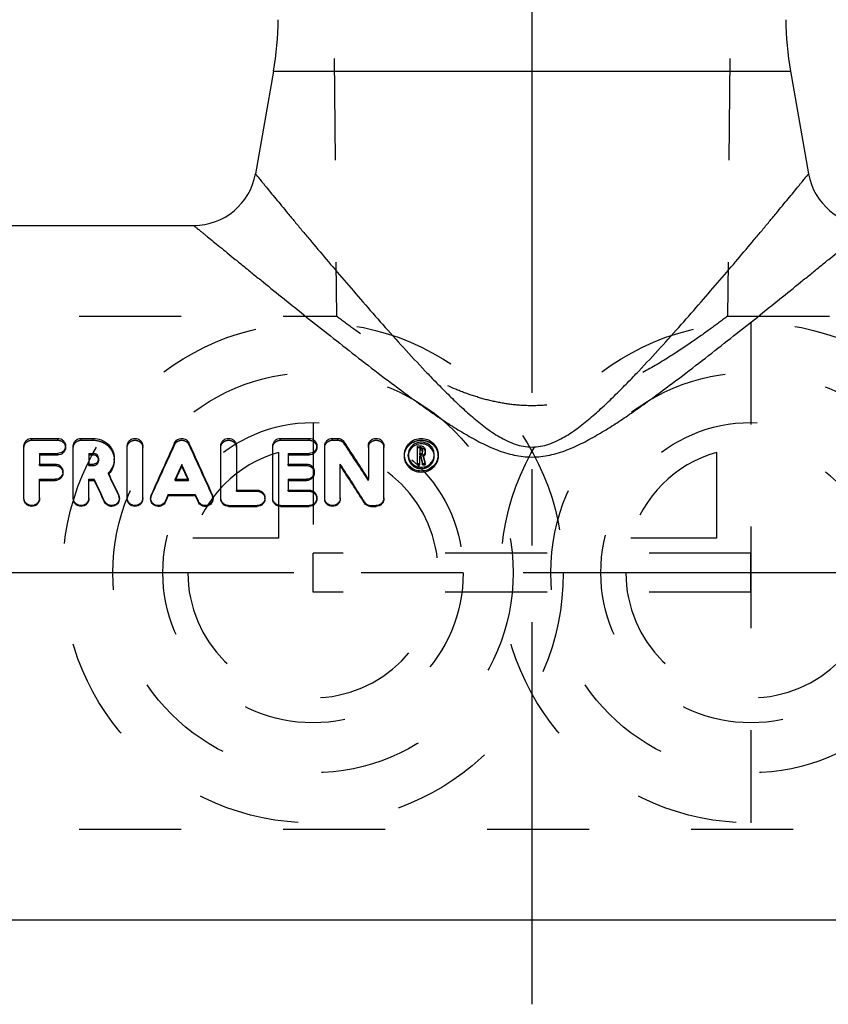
# Model space of a CAD drawing. Header units: millimetres. Extents: x 437 to 563, y 420 to 580.
# Tile 2 of 4: x 467 to 519, y 420 to 483. Entities that reach past the tile are written whole.
import ezdxf

# ---------------------------------------------------------------- set-up
doc = ezdxf.new("R2010")
doc.units = ezdxf.units.MM
doc.header["$LTSCALE"] = 65.185185
doc.linetypes.add('CENTER', pattern=[0.6, 0.375, -0.075, 0.075, -0.075])
doc.linetypes.add('HIDDEN', pattern=[0.2, 0.1, -0.1])
for name, color, linetype in [('ACHSEN_S', 7, 'CONTINUOUS'), ('KOERPER', 7, 'CONTINUOUS'), ('KONST.EL_MIT_GEO', 7, 'CONTINUOUS'), ('KURVEN', 7, 'CONTINUOUS')]:
    doc.layers.add(name, color=color, linetype=linetype)

msp = doc.modelspace()

# ---------------------------------------------------------------- linework, layer by layer
at = {"layer": 'ACHSEN_S', "color": 2, "linetype": 'CENTER'}
for p, q in [((500, 419.698), (500, 580.299)), ((563, 447.299), (437, 447.299))]:
    msp.add_line(p, q, dxfattribs=at)
at = {"layer": 'KOERPER', "color": 8, "linetype": 'HIDDEN'}
for p, q in [((487, 519.299), (487.5, 463.699)), ((513, 519.299), (512.5, 463.699)), ((444.985, 463.699), (487.5, 463.699)), ((512.5, 463.699), (555.015, 463.699)), ((444.985, 430.899), (555.015, 430.899))]:
    msp.add_line(p, q, dxfattribs=at)
at = {"layer": 'KOERPER', "color": 7, "linetype": 'Continuous'}
for p, q in [((483.473, 479.362), (482.317, 472.804)), ((516.527, 479.362), (517.683, 472.804)), ((459, 469.499), (478.378, 469.499)), ((459, 425.099), (541, 425.099))]:
    msp.add_line(p, q, dxfattribs=at)
at = {"layer": 'KOERPER', "color": 8, "linetype": 'HIDDEN'}
msp.add_open_spline([(512.5, 463.699), (512.161, 463.443), (511.434, 462.902), (510.2, 462.023), (508.707, 461.031), (506.917, 459.968), (505.225, 459.142), (503.732, 458.585), (502.531, 458.247), (501.28, 458.027), (500, 457.95), (498.72, 458.027), (497.469, 458.247), (496.268, 458.585), (494.775, 459.142), (493.083, 459.968), (491.293, 461.031), (489.8, 462.023), (488.566, 462.902), (487.839, 463.443), (487.5, 463.699)], degree=3, knots=[0, 0, 0, 0, 0.045545, 0.097222, 0.162499, 0.237795, 0.320483, 0.363994, 0.408625, 0.454086, 0.5, 0.545914, 0.591375, 0.636006, 0.679517, 0.762205, 0.837501, 0.902778, 0.954455, 1, 1, 1, 1], dxfattribs=at)
at = {"layer": 'KONST.EL_MIT_GEO', "color": 7, "linetype": 'Continuous'}
for p, q in [((483.473, 479.362), (482.317, 472.804)), ((483.473, 479.362), (516.527, 479.362)), ((516.527, 479.362), (517.683, 472.804)), ((468.02, 455.884), (469.68, 455.884)), ((471.174, 455.884), (471.948, 455.884)), ((483.923, 455.884), (485.749, 455.884)), ((487.244, 455.884), (487.576, 455.884)), ((467.522, 452.023), (467.522, 455.407)), ((470.178, 455.299), (470.178, 455.407)), ((470.676, 452.023), (470.676, 455.407)), ((474.12, 452.023), (474.12, 455.407)), ((475.116, 452.023), (475.116, 455.407)), ((480.104, 452.023), (480.104, 455.407)), ((481.1, 455.407), (481.1, 452.579)), ((483.425, 452.023), (483.425, 455.407)), ((486.248, 455.299), (486.248, 455.407)), ((486.746, 452.023), (486.746, 455.407)), ((489.537, 455.407), (489.537, 453.275)), ((490.533, 452.023), (490.533, 455.407)), ((492.67, 455.406), (492.877, 455.406)), ((492.67, 454.191), (492.67, 455.406)), ((492.836, 455.247), (492.877, 455.247)), ((492.836, 455.247), (492.836, 454.914)), ((492.877, 455.141), (492.877, 455.247)), ((468.518, 454.928), (469.68, 454.928)), ((468.518, 454.928), (468.518, 454.245)), ((468.518, 454.826), (469.68, 454.826)), ((469.68, 454.826), (469.68, 454.928)), ((471.672, 454.928), (471.948, 454.928)), ((471.672, 454.928), (471.672, 454.245)), ((471.672, 454.826), (471.948, 454.826)), ((471.948, 454.826), (471.948, 454.928)), ((484.421, 454.928), (485.749, 454.928)), ((484.421, 454.928), (484.421, 454.245)), ((484.421, 454.826), (485.749, 454.826)), ((485.749, 454.826), (485.749, 454.928)), ((491.84, 454.746), (491.84, 454.847)), ((492.836, 455.141), (492.877, 455.141)), ((492.836, 454.914), (492.877, 454.914)), ((492.836, 454.754), (492.887, 454.754)), ((492.836, 454.191), (492.836, 454.754)), ((492.836, 454.655), (492.887, 454.655)), ((492.887, 454.655), (492.887, 454.754)), ((492.887, 454.754), (492.995, 454.284)), ((492.887, 454.655), (492.995, 454.191)), ((493.002, 455.127), (493.002, 455.035)), ((493.046, 454.806), (493.165, 454.284)), ((493.168, 455.127), (493.168, 455.035)), ((493.168, 454.931), (493.168, 455.022)), ((494, 454.746), (494, 454.847)), ((468.518, 454.245), (469.514, 454.245)), ((471.672, 454.245), (471.948, 454.245)), ((473.297, 454.49), (473.297, 454.587)), ((477.61, 454.12), (477.61, 454.213)), ((484.421, 454.245), (485.583, 454.245)), ((487.742, 452.023), (487.742, 454.243)), ((492.67, 454.284), (492.836, 454.284)), ((492.67, 454.191), (492.836, 454.191)), ((492.995, 454.284), (493.165, 454.284)), ((492.995, 454.191), (492.995, 454.284)), ((492.995, 454.191), (493.165, 454.191)), ((493.165, 454.191), (493.165, 454.284)), ((470.012, 453.674), (470.012, 453.76)), ((486.081, 453.674), (486.081, 453.76)), ((468.518, 453.273), (469.514, 453.273)), ((468.518, 452.023), (468.518, 453.273)), ((468.518, 453.193), (469.514, 453.193)), ((469.514, 453.193), (469.514, 453.273)), ((471.672, 453.273), (472.013, 453.273)), ((471.672, 452.023), (471.672, 453.273)), ((471.672, 453.193), (472.013, 453.193)), ((472.013, 453.193), (472.013, 453.273)), ((477.186, 453.273), (478.034, 453.273)), ((484.421, 453.273), (485.583, 453.273)), ((484.421, 453.273), (484.421, 452.579)), ((484.421, 453.193), (485.583, 453.193)), ((485.583, 453.193), (485.583, 453.273)), ((473.622, 452.023), (473.622, 452.087)), ((475.614, 452.087), (475.614, 452.023)), ((476.748, 452.292), (476.568, 451.888)), ((476.748, 452.225), (476.568, 451.826)), ((476.748, 452.292), (478.472, 452.292)), ((476.748, 452.225), (476.748, 452.292)), ((476.748, 452.225), (478.472, 452.225)), ((478.472, 452.225), (478.472, 452.292)), ((478.472, 452.292), (478.652, 451.888)), ((478.472, 452.225), (478.652, 451.826)), ((479.606, 452.023), (479.606, 452.087)), ((481.1, 452.579), (482.429, 452.579)), ((482.927, 452.023), (482.927, 452.087)), ((484.421, 452.579), (485.749, 452.579)), ((486.248, 452.023), (486.248, 452.087)), ((472.672, 451.817), (472.672, 451.878)), ((476.568, 451.826), (476.568, 451.888)), ((478.652, 451.826), (478.652, 451.888)), ((480.602, 451.592), (482.429, 451.592)), ((480.602, 451.535), (480.602, 451.592)), ((480.602, 451.535), (482.429, 451.535)), ((482.429, 451.535), (482.429, 451.592)), ((483.923, 451.592), (485.749, 451.592)), ((483.923, 451.535), (483.923, 451.592)), ((483.923, 451.535), (485.749, 451.535)), ((485.749, 451.535), (485.749, 451.592)), ((489.28, 451.764), (489.28, 451.825)), ((489.703, 451.592), (490.035, 451.592)), ((489.703, 451.535), (489.703, 451.592)), ((489.703, 451.535), (490.035, 451.535)), ((490.035, 451.535), (490.035, 451.592))]:
    msp.add_line(p, q, dxfattribs=at)
at = {"layer": 'KONST.EL_MIT_GEO', "color": 8, "linetype": 'HIDDEN'}
for p, q in [((468.02, 455.77), (468.02, 455.884)), ((469.68, 455.77), (469.68, 455.884)), ((471.174, 455.77), (471.174, 455.884)), ((471.948, 455.77), (471.948, 455.884)), ((483.923, 455.77), (483.923, 455.884)), ((485.749, 455.77), (485.749, 455.884)), ((487.244, 455.77), (487.244, 455.884)), ((487.576, 455.77), (487.576, 455.884)), ((468.02, 455.77), (469.68, 455.77)), ((471.174, 455.77), (471.948, 455.77)), ((477.154, 455.489), (477.154, 455.6)), ((478.066, 455.489), (478.066, 455.6)), ((483.923, 455.77), (485.749, 455.77)), ((487.244, 455.77), (487.576, 455.77)), ((487.998, 455.549), (487.998, 455.66)), ((492.67, 455.298), (492.877, 455.298)), ((492.877, 455.298), (492.877, 455.406)), ((492.09, 454.746), (492.09, 454.847)), ((492.836, 454.813), (492.836, 454.914)), ((492.836, 454.813), (492.877, 454.813)), ((492.877, 454.813), (492.877, 454.914)), ((493.002, 454.931), (493.002, 455.035)), ((493.046, 454.706), (493.046, 454.806)), ((493.046, 454.706), (493.165, 454.191)), ((493.168, 455.022), (493.168, 455.035)), ((493.75, 454.746), (493.75, 454.847)), ((468.518, 454.152), (468.518, 454.245)), ((468.518, 454.152), (469.514, 454.152)), ((469.514, 454.152), (469.514, 454.245)), ((471.672, 454.152), (471.672, 454.245)), ((471.672, 454.152), (471.948, 454.152)), ((471.948, 454.152), (471.948, 454.245)), ((472.301, 454.49), (472.301, 454.587)), ((484.421, 454.152), (484.421, 454.245)), ((484.421, 454.152), (485.583, 454.152)), ((485.583, 454.152), (485.583, 454.245)), ((472.92, 453.592), (472.92, 453.677)), ((477.186, 453.193), (477.186, 453.273)), ((477.216, 453.259), (477.186, 453.193)), ((477.186, 453.193), (478.034, 453.193)), ((477.223, 453.273), (477.216, 453.259)), ((477.998, 453.273), (478.004, 453.259)), ((478.004, 453.259), (478.034, 453.193)), ((478.034, 453.193), (478.034, 453.273)), ((489.537, 453.195), (489.537, 453.275)), ((473.575, 452.228), (473.575, 452.295)), ((475.657, 452.219), (475.657, 452.285)), ((479.564, 452.219), (479.564, 452.285)), ((481.1, 452.508), (481.1, 452.579)), ((481.1, 452.508), (482.429, 452.508)), ((482.429, 452.508), (482.429, 452.579)), ((484.421, 452.508), (484.421, 452.579)), ((484.421, 452.508), (485.749, 452.508)), ((485.749, 452.508), (485.749, 452.579)), ((514, 448.549), (486, 448.549)), ((486, 446.049), (486, 448.549)), ((514, 446.049), (514, 448.549)), ((514, 446.049), (486, 446.049))]:
    msp.add_line(p, q, dxfattribs=at)
at = {"layer": 'KONST.EL_MIT_GEO', "color": 7, "linetype": 'Continuous'}
for centre, radius, start, end in [((463.777, 482.835), 20, 350, 359.5), ((536.223, 482.835), 20, 180.5, 190), ((478.378, 473.499), 4, 270, 350), ((521.622, 473.499), 4, 190, 270), ((757.918, 326.741), 308.922, 155.34677, 156.02137), ((197.303, 326.741), 308.922, 23.97863, 24.65323), ((260.25, 307.115), 271.91, 32.51566, 33.11386), ((492.84, 454.746), 0.75, 172.91367, 176.18928), ((492.846, 454.745), 0.757, 170.56987, 172.91363), ((492.887, 455.022), 0.115, 10.74003, 17.71384), ((492.993, 454.745), 0.757, 7.08544, 9.42944), ((493, 454.746), 0.75, 3.8108, 7.08556), ((471.978, 454.489), 0.323, 8.6101, 14.41494), ((763.982, 324.512), 314.374, 155.63378, 155.82169), ((757.331, 325.72), 307.784, 155.34342, 155.51693), ((191.238, 324.512), 314.374, 24.17831, 24.36622), ((197.889, 325.72), 307.784, 24.48307, 24.65658), ((247.246, 299.524), 285.966, 32.18029, 32.7545), ((251.788, 300.302), 281.68, 32.528, 33.10541), ((189.951, 318.538), 313.581, 25.24849, 25.52793), ((185.303, 316.855), 317.509, 25.1668, 25.44521), ((191.514, 317.927), 311.411, 25.46408, 25.74486), ((473.134, 452.087), 0.488, 359.99125, 25.26197), ((476.102, 452.087), 0.488, 156.00295, 180.00282), ((479.118, 452.087), 0.488, 359.99665, 23.99895), ((489.702, 452.091), 0.499, 212.25929, 270.03887)]:
    msp.add_arc(centre, radius, start, end, dxfattribs=at)
at = {"layer": 'KONST.EL_MIT_GEO', "color": 8, "linetype": 'HIDDEN'}
for centre, radius, start, end in [((751.733, 327.765), 302.832, 155.05392, 155.73448), ((203.487, 327.765), 302.832, 24.26552, 24.94608), ((264.518, 307.817), 267.895, 32.86527, 33.46673), ((492.843, 454.746), 0.754, 176.19727, 180.00487), ((492.891, 455.023), 0.111, 3.04258, 10.71202), ((492.888, 455.023), 0.114, 359.99289, 3.03123), ((492.883, 454.946), 0.289, 304.06194, 308.89979), ((492.996, 454.746), 0.754, 359.99531, 3.80297), ((471.978, 454.489), 0.323, 0.02305, 8.6101), ((471.979, 454.532), 1.33, 314.98947, 316.67383), ((196.073, 319.59), 307.572, 25.54647, 25.82827), ((473.146, 452.023), 0.476, 359.99631, 25.58701), ((476.09, 452.023), 0.476, 155.6927, 179.9984), ((479.13, 452.023), 0.476, 0.00106, 24.30923)]:
    msp.add_arc(centre, radius, start, end, dxfattribs=at)
at = {"layer": 'KONST.EL_MIT_GEO', "color": 7, "linetype": 'Continuous'}
for points, knots in [([(482.317, 472.804), (482.317, 472.804), (482.318, 472.803), (482.319, 472.802), (482.321, 472.799), (482.326, 472.793), (482.334, 472.783), (482.346, 472.768), (482.362, 472.748), (482.382, 472.725), (482.405, 472.696), (482.442, 472.65), (482.498, 472.583), (482.574, 472.489), (482.663, 472.379), (482.766, 472.254), (482.88, 472.114), (483.056, 471.899), (483.304, 471.597), (483.633, 471.197), (484.001, 470.751), (484.404, 470.263), (484.839, 469.738), (485.304, 469.18), (485.974, 468.379), (486.868, 467.318), (488, 465.988), (489.203, 464.594), (490.469, 463.15), (491.794, 461.673), (492.941, 460.434), (493.893, 459.442), (494.631, 458.699), (495.392, 457.966), (496.184, 457.252), (496.878, 456.687), (497.464, 456.268), (497.923, 455.976), (498.405, 455.718), (498.913, 455.508), (499.447, 455.367), (500, 455.317), (500.553, 455.367), (501.087, 455.508), (501.595, 455.718), (502.077, 455.976), (502.536, 456.268), (503.122, 456.687), (503.816, 457.252), (504.608, 457.966), (505.369, 458.699), (506.107, 459.442), (507.059, 460.434), (508.206, 461.673), (509.531, 463.15), (510.797, 464.594), (512, 465.988), (513.132, 467.318), (514.026, 468.379), (514.696, 469.18), (515.161, 469.738), (515.596, 470.263), (515.999, 470.751), (516.367, 471.197), (516.696, 471.597), (516.944, 471.899), (517.12, 472.114), (517.234, 472.254), (517.337, 472.379), (517.426, 472.489), (517.502, 472.583), (517.558, 472.65), (517.595, 472.696), (517.618, 472.725), (517.638, 472.748), (517.654, 472.768), (517.666, 472.783), (517.674, 472.793), (517.679, 472.799), (517.681, 472.802), (517.682, 472.803), (517.683, 472.804), (517.683, 472.804)], [0, 0, 0, 0, 0.000014, 0.000056, 0.000126, 0.000223, 0.000502, 0.000892, 0.001393, 0.002004, 0.002724, 0.003553, 0.005531, 0.007931, 0.010741, 0.01395, 0.017545, 0.021512, 0.030505, 0.040812, 0.052314, 0.064899, 0.078459, 0.092896, 0.10812, 0.140617, 0.175404, 0.212052, 0.250222, 0.289645, 0.330112, 0.350684, 0.371459, 0.392423, 0.413568, 0.434891, 0.445623, 0.456403, 0.467234, 0.478116, 0.489044, 0.5, 0.510956, 0.521884, 0.532766, 0.543597, 0.554377, 0.565109, 0.586432, 0.607577, 0.628541, 0.649316, 0.669888, 0.710355, 0.749778, 0.787948, 0.824596, 0.859383, 0.89188, 0.907104, 0.921541, 0.935101, 0.947686, 0.959188, 0.969495, 0.978488, 0.982455, 0.98605, 0.989259, 0.992069, 0.994469, 0.996447, 0.997276, 0.997996, 0.998607, 0.999108, 0.999498, 0.999777, 0.999874, 0.999944, 0.999986, 1, 1, 1, 1]), ([(478.378, 469.499), (478.378, 469.499), (478.378, 469.498), (478.38, 469.497), (478.383, 469.494), (478.387, 469.491), (478.392, 469.487), (478.401, 469.48), (478.415, 469.468), (478.436, 469.451), (478.461, 469.431), (478.49, 469.407), (478.538, 469.368), (478.608, 469.31), (478.706, 469.23), (478.82, 469.137), (478.951, 469.03), (479.097, 468.91), (479.323, 468.726), (479.64, 468.467), (480.06, 468.124), (480.53, 467.741), (481.045, 467.322), (481.601, 466.87), (482.194, 466.388), (483.048, 465.696), (484.184, 464.779), (485.619, 463.627), (487.137, 462.418), (488.726, 461.169), (490.378, 459.892), (491.798, 458.826), (492.969, 457.979), (493.87, 457.348), (494.793, 456.733), (495.743, 456.144), (496.729, 455.599), (497.761, 455.127), (498.672, 454.841), (499.426, 454.717), (500, 454.685), (500.574, 454.717), (501.328, 454.841), (502.239, 455.127), (503.271, 455.599), (504.257, 456.144), (505.207, 456.733), (506.13, 457.348), (507.031, 457.979), (508.202, 458.826), (509.622, 459.892), (511.274, 461.169), (512.863, 462.418), (514.381, 463.627), (515.816, 464.779), (516.952, 465.696), (517.806, 466.388), (518.399, 466.87), (518.955, 467.322), (519.47, 467.741), (519.94, 468.124), (520.36, 468.467), (520.677, 468.726), (520.903, 468.91), (521.049, 469.03), (521.18, 469.137), (521.294, 469.23), (521.392, 469.31), (521.462, 469.368), (521.51, 469.407), (521.539, 469.431), (521.564, 469.451), (521.585, 469.468), (521.6, 469.481), (521.611, 469.489), (521.617, 469.494), (521.62, 469.497), (521.622, 469.498), (521.622, 469.499), (521.622, 469.499)], [0, 0, 0, 0, 0.000014, 0.000055, 0.000125, 0.000222, 0.000346, 0.000499, 0.000886, 0.001383, 0.001989, 0.002704, 0.003527, 0.005493, 0.007877, 0.010671, 0.013863, 0.017441, 0.021391, 0.030354, 0.040639, 0.05213, 0.064716, 0.078289, 0.09275, 0.10801, 0.140605, 0.175512, 0.212286, 0.250572, 0.29009, 0.330617, 0.351204, 0.371982, 0.392936, 0.414055, 0.435331, 0.456759, 0.478321, 0.489153, 0.5, 0.510847, 0.521679, 0.543241, 0.564669, 0.585945, 0.607064, 0.628018, 0.648796, 0.669383, 0.70991, 0.749428, 0.787714, 0.824488, 0.859395, 0.89199, 0.90725, 0.921711, 0.935284, 0.94787, 0.959361, 0.969646, 0.978609, 0.982559, 0.986137, 0.989329, 0.992123, 0.994507, 0.996473, 0.997296, 0.998011, 0.998617, 0.999114, 0.999501, 0.999778, 0.999875, 0.999945, 0.999986, 1, 1, 1, 1]), ([(467.522, 455.407), (467.522, 455.47), (467.548, 455.597), (467.661, 455.756), (467.826, 455.86), (467.956, 455.884), (468.02, 455.884)], [0, 0, 0, 0, 0.24737, 0.496386, 0.747506, 1, 1, 1, 1]), ([(469.68, 455.884), (469.744, 455.884), (469.873, 455.861), (470.038, 455.757), (470.151, 455.598), (470.178, 455.47), (470.178, 455.407)], [0, 0, 0, 0, 0.25152, 0.501974, 0.750856, 1, 1, 1, 1]), ([(470.676, 455.407), (470.676, 455.47), (470.703, 455.597), (470.816, 455.756), (470.981, 455.86), (471.11, 455.884), (471.174, 455.884)], [0, 0, 0, 0, 0.24737, 0.496386, 0.747506, 1, 1, 1, 1]), ([(471.948, 455.884), (472.122, 455.884), (472.471, 455.82), (472.847, 455.582), (473.074, 455.319), (473.201, 455.092), (473.28, 454.845), (473.297, 454.672), (473.297, 454.587)], [0, 0, 0, 0, 0.251225, 0.501553, 0.626712, 0.751393, 0.875785, 1, 1, 1, 1]), ([(474.12, 455.407), (474.12, 455.47), (474.147, 455.598), (474.26, 455.757), (474.426, 455.861), (474.618, 455.896), (474.81, 455.861), (474.976, 455.757), (475.089, 455.598), (475.116, 455.47), (475.116, 455.407)], [0, 0, 0, 0, 0.124639, 0.248974, 0.374185, 0.499989, 0.625801, 0.751014, 0.875384, 1, 1, 1, 1]), ([(477.154, 455.6), (477.174, 455.642), (477.226, 455.722), (477.336, 455.814), (477.467, 455.871), (477.61, 455.891), (477.753, 455.871), (477.885, 455.814), (477.994, 455.722), (478.047, 455.642), (478.066, 455.6)], [0, 0, 0, 0, 0.123959, 0.248356, 0.374352, 0.500123, 0.625926, 0.7518, 0.876133, 1, 1, 1, 1]), ([(480.104, 455.407), (480.104, 455.47), (480.131, 455.598), (480.244, 455.757), (480.41, 455.861), (480.602, 455.896), (480.795, 455.861), (480.96, 455.757), (481.073, 455.598), (481.1, 455.47), (481.1, 455.407)], [0, 0, 0, 0, 0.124639, 0.248974, 0.374185, 0.499989, 0.625801, 0.751014, 0.875384, 1, 1, 1, 1]), ([(483.425, 455.407), (483.425, 455.47), (483.452, 455.597), (483.564, 455.756), (483.73, 455.86), (483.859, 455.884), (483.923, 455.884)], [0, 0, 0, 0, 0.24737, 0.496386, 0.747506, 1, 1, 1, 1]), ([(485.749, 455.884), (485.813, 455.884), (485.942, 455.861), (486.107, 455.757), (486.221, 455.598), (486.248, 455.47), (486.248, 455.407)], [0, 0, 0, 0, 0.25152, 0.501974, 0.750856, 1, 1, 1, 1]), ([(486.746, 455.407), (486.746, 455.47), (486.772, 455.597), (486.885, 455.756), (487.051, 455.86), (487.18, 455.884), (487.244, 455.884)], [0, 0, 0, 0, 0.24737, 0.496386, 0.747506, 1, 1, 1, 1]), ([(487.576, 455.884), (487.617, 455.884), (487.701, 455.874), (487.818, 455.83), (487.921, 455.758), (487.976, 455.695), (487.998, 455.66)], [0, 0, 0, 0, 0.251001, 0.501902, 0.751644, 1, 1, 1, 1]), ([(489.537, 455.407), (489.537, 455.47), (489.564, 455.598), (489.677, 455.757), (489.842, 455.861), (490.035, 455.896), (490.227, 455.861), (490.393, 455.757), (490.506, 455.598), (490.533, 455.47), (490.533, 455.407)], [0, 0, 0, 0, 0.124639, 0.248974, 0.374185, 0.499989, 0.625801, 0.751014, 0.875384, 1, 1, 1, 1]), ([(491.84, 454.847), (491.84, 454.915), (491.854, 455.053), (491.917, 455.251), (492.019, 455.433), (492.201, 455.643), (492.502, 455.833), (492.92, 455.91), (493.338, 455.833), (493.639, 455.643), (493.821, 455.433), (493.923, 455.251), (493.986, 455.053), (494, 454.915), (494, 454.847)], [0, 0, 0, 0, 0.062072, 0.124268, 0.186642, 0.249231, 0.374385, 0.499996, 0.625609, 0.750763, 0.813352, 0.875726, 0.937923, 1, 1, 1, 1]), ([(470.178, 455.407), (470.178, 455.344), (470.151, 455.216), (470.038, 455.057), (469.873, 454.952), (469.744, 454.928), (469.68, 454.928)], [0, 0, 0, 0, 0.248799, 0.497278, 0.74789, 1, 1, 1, 1]), ([(470.178, 455.299), (470.178, 455.237), (470.151, 455.11), (470.038, 454.953), (469.873, 454.85), (469.744, 454.826), (469.68, 454.826)], [0, 0, 0, 0, 0.247222, 0.49509, 0.746366, 1, 1, 1, 1]), ([(486.248, 455.407), (486.248, 455.344), (486.221, 455.216), (486.108, 455.057), (485.943, 454.952), (485.813, 454.928), (485.749, 454.928)], [0, 0, 0, 0, 0.248799, 0.497278, 0.74789, 1, 1, 1, 1]), ([(486.248, 455.299), (486.248, 455.237), (486.22, 455.11), (486.107, 454.953), (485.942, 454.85), (485.813, 454.826), (485.749, 454.826)], [0, 0, 0, 0, 0.247222, 0.49509, 0.746366, 1, 1, 1, 1]), ([(493.75, 454.847), (493.75, 454.952), (493.706, 455.165), (493.518, 455.43), (493.242, 455.605), (492.92, 455.665), (492.598, 455.605), (492.321, 455.43), (492.134, 455.165), (492.09, 454.952), (492.09, 454.847)], [0, 0, 0, 0, 0.123859, 0.248423, 0.373911, 0.499991, 0.626077, 0.751576, 0.876147, 1, 1, 1, 1]), ([(493.74, 454.869), (493.724, 454.962), (493.658, 455.143), (493.466, 455.361), (493.21, 455.502), (492.92, 455.55), (492.63, 455.502), (492.373, 455.361), (492.182, 455.143), (492.115, 454.962), (492.1, 454.869)], [0, 0, 0, 0, 0.123018, 0.247533, 0.373441, 0.500003, 0.626579, 0.7525, 0.877, 1, 1, 1, 1]), ([(492.877, 455.406), (492.915, 455.406), (492.991, 455.392), (493.087, 455.331), (493.152, 455.238), (493.168, 455.164), (493.168, 455.127)], [0, 0, 0, 0, 0.253573, 0.504575, 0.752458, 1, 1, 1, 1]), ([(493.002, 455.127), (493.002, 455.143), (492.995, 455.174), (492.967, 455.214), (492.926, 455.241), (492.894, 455.247), (492.877, 455.247)], [0, 0, 0, 0, 0.247582, 0.494979, 0.746063, 1, 1, 1, 1]), ([(472.301, 454.587), (472.301, 454.631), (472.282, 454.722), (472.203, 454.835), (472.086, 454.91), (471.994, 454.928), (471.948, 454.928)], [0, 0, 0, 0, 0.247654, 0.495911, 0.746882, 1, 1, 1, 1]), ([(472.291, 454.57), (472.281, 454.606), (472.249, 454.677), (472.169, 454.76), (472.065, 454.814), (471.987, 454.826), (471.948, 454.826)], [0, 0, 0, 0, 0.24602, 0.495074, 0.745966, 1, 1, 1, 1]), ([(494, 454.847), (494, 454.778), (493.986, 454.64), (493.923, 454.442), (493.822, 454.26), (493.642, 454.047), (493.341, 453.852), (492.92, 453.771), (492.498, 453.852), (492.198, 454.047), (492.017, 454.26), (491.916, 454.442), (491.854, 454.64), (491.84, 454.778), (491.84, 454.847)], [0, 0, 0, 0, 0.061784, 0.12374, 0.185938, 0.248443, 0.373793, 0.499995, 0.6262, 0.751551, 0.814055, 0.876254, 0.93821, 1, 1, 1, 1]), ([(494, 454.746), (494, 454.678), (493.986, 454.542), (493.923, 454.347), (493.822, 454.167), (493.642, 453.957), (493.341, 453.765), (492.92, 453.685), (492.499, 453.765), (492.198, 453.957), (492.017, 454.167), (491.916, 454.347), (491.854, 454.542), (491.84, 454.678), (491.84, 454.746)], [0, 0, 0, 0, 0.061366, 0.12297, 0.184935, 0.24736, 0.373031, 0.499995, 0.626961, 0.752634, 0.815058, 0.877024, 0.938627, 1, 1, 1, 1]), ([(492.09, 454.847), (492.09, 454.794), (492.1, 454.688), (492.148, 454.536), (492.226, 454.396), (492.365, 454.232), (492.596, 454.083), (492.92, 454.021), (493.243, 454.083), (493.475, 454.232), (493.613, 454.396), (493.691, 454.536), (493.739, 454.688), (493.75, 454.794), (493.75, 454.847)], [0, 0, 0, 0, 0.061817, 0.123835, 0.185872, 0.248608, 0.373928, 0.499993, 0.626063, 0.751393, 0.814111, 0.876174, 0.938159, 1, 1, 1, 1]), ([(492.997, 455.057), (492.989, 455.081), (492.956, 455.125), (492.903, 455.141), (492.877, 455.141)], [0, 0, 0, 0, 0.493623, 1, 1, 1, 1]), ([(492.877, 454.914), (492.894, 454.914), (492.926, 454.921), (492.967, 454.947), (492.995, 454.987), (493.002, 455.019), (493.002, 455.035)], [0, 0, 0, 0, 0.254218, 0.504747, 0.752961, 1, 1, 1, 1]), ([(493.168, 455.035), (493.168, 454.99), (493.145, 454.9), (493.082, 454.831), (493.046, 454.806)], [0, 0, 0, 0, 0.497482, 1, 1, 1, 1]), ([(493.168, 454.931), (493.168, 454.892), (493.149, 454.81), (493.097, 454.746), (493.065, 454.72)], [0, 0, 0, 0, 0.496448, 1, 1, 1, 1]), ([(469.514, 454.245), (469.578, 454.245), (469.708, 454.22), (469.874, 454.113), (469.986, 453.952), (470.012, 453.823), (470.012, 453.76)], [0, 0, 0, 0, 0.252004, 0.502906, 0.752026, 1, 1, 1, 1]), ([(471.948, 454.245), (471.994, 454.245), (472.086, 454.262), (472.203, 454.338), (472.282, 454.451), (472.301, 454.542), (472.301, 454.587)], [0, 0, 0, 0, 0.253199, 0.504057, 0.752464, 1, 1, 1, 1]), ([(473.297, 454.587), (473.297, 454.42), (473.229, 454.082), (473.038, 453.796), (472.92, 453.677)], [0, 0, 0, 0, 0.498171, 1, 1, 1, 1]), ([(473.297, 454.49), (473.297, 454.331), (473.234, 454.01), (473.057, 453.736), (472.947, 453.62)], [0, 0, 0, 0, 0.497447, 1, 1, 1, 1]), ([(485.583, 454.245), (485.648, 454.245), (485.778, 454.22), (485.943, 454.113), (486.055, 453.952), (486.081, 453.823), (486.081, 453.76)], [0, 0, 0, 0, 0.252004, 0.502906, 0.752026, 1, 1, 1, 1]), ([(470.012, 453.76), (470.012, 453.696), (469.986, 453.568), (469.874, 453.406), (469.709, 453.298), (469.579, 453.273), (469.514, 453.273)], [0, 0, 0, 0, 0.247653, 0.496752, 0.747815, 1, 1, 1, 1]), ([(470.012, 453.674), (470.012, 453.611), (469.986, 453.484), (469.874, 453.324), (469.709, 453.218), (469.579, 453.193), (469.514, 453.193)], [0, 0, 0, 0, 0.246094, 0.494562, 0.746276, 1, 1, 1, 1]), ([(486.081, 453.76), (486.081, 453.696), (486.055, 453.568), (485.944, 453.406), (485.778, 453.298), (485.648, 453.273), (485.583, 453.273)], [0, 0, 0, 0, 0.247653, 0.496752, 0.747815, 1, 1, 1, 1]), ([(486.081, 453.674), (486.081, 453.611), (486.055, 453.484), (485.943, 453.324), (485.778, 453.218), (485.648, 453.193), (485.583, 453.193)], [0, 0, 0, 0, 0.246094, 0.494562, 0.746276, 1, 1, 1, 1]), ([(468.518, 452.087), (468.518, 452.022), (468.492, 451.892), (468.381, 451.728), (468.215, 451.618), (468.02, 451.579), (467.824, 451.618), (467.658, 451.728), (467.548, 451.892), (467.522, 452.022), (467.522, 452.087)], [0, 0, 0, 0, 0.124392, 0.249263, 0.374514, 0.499991, 0.625477, 0.750729, 0.875612, 1, 1, 1, 1]), ([(471.672, 452.087), (471.672, 452.022), (471.646, 451.892), (471.536, 451.728), (471.37, 451.618), (471.174, 451.579), (470.979, 451.618), (470.813, 451.728), (470.702, 451.892), (470.676, 452.022), (470.676, 452.087)], [0, 0, 0, 0, 0.124392, 0.249263, 0.374514, 0.499991, 0.625477, 0.750729, 0.875612, 1, 1, 1, 1]), ([(473.622, 452.087), (473.622, 452.031), (473.603, 451.919), (473.519, 451.771), (473.392, 451.658), (473.233, 451.594), (473.063, 451.586), (472.899, 451.635), (472.761, 451.734), (472.696, 451.828), (472.672, 451.878)], [0, 0, 0, 0, 0.1245, 0.249085, 0.374187, 0.499653, 0.624983, 0.750431, 0.875672, 1, 1, 1, 1]), ([(475.116, 452.087), (475.116, 452.022), (475.09, 451.892), (474.979, 451.728), (474.814, 451.618), (474.618, 451.579), (474.423, 451.618), (474.257, 451.728), (474.146, 451.892), (474.12, 452.022), (474.12, 452.087)], [0, 0, 0, 0, 0.124392, 0.249263, 0.374514, 0.499991, 0.625477, 0.750729, 0.875612, 1, 1, 1, 1]), ([(476.568, 451.888), (476.546, 451.837), (476.482, 451.741), (476.345, 451.638), (476.18, 451.587), (476.008, 451.593), (475.848, 451.656), (475.718, 451.769), (475.634, 451.918), (475.614, 452.031), (475.614, 452.087)], [0, 0, 0, 0, 0.12442, 0.249681, 0.375036, 0.500333, 0.625816, 0.750865, 0.875536, 1, 1, 1, 1]), ([(479.606, 452.087), (479.606, 452.031), (479.586, 451.918), (479.502, 451.769), (479.372, 451.656), (479.212, 451.593), (479.04, 451.587), (478.876, 451.638), (478.738, 451.741), (478.675, 451.837), (478.652, 451.888)], [0, 0, 0, 0, 0.124513, 0.249118, 0.374201, 0.49969, 0.625023, 0.750459, 0.875691, 1, 1, 1, 1]), ([(480.602, 451.592), (480.537, 451.592), (480.407, 451.618), (480.241, 451.728), (480.13, 451.892), (480.104, 452.022), (480.104, 452.087)], [0, 0, 0, 0, 0.250894, 0.501407, 0.751144, 1, 1, 1, 1]), ([(482.429, 452.579), (482.493, 452.579), (482.624, 452.553), (482.79, 452.444), (482.901, 452.281), (482.927, 452.151), (482.927, 452.087)], [0, 0, 0, 0, 0.251101, 0.501544, 0.750983, 1, 1, 1, 1]), ([(482.927, 452.087), (482.927, 452.022), (482.901, 451.892), (482.79, 451.728), (482.624, 451.618), (482.493, 451.592), (482.429, 451.592)], [0, 0, 0, 0, 0.248905, 0.498611, 0.749168, 1, 1, 1, 1]), ([(483.923, 451.592), (483.858, 451.592), (483.727, 451.618), (483.562, 451.728), (483.451, 451.892), (483.425, 452.022), (483.425, 452.087)], [0, 0, 0, 0, 0.250894, 0.501407, 0.751144, 1, 1, 1, 1]), ([(485.749, 452.579), (485.814, 452.579), (485.945, 452.553), (486.11, 452.444), (486.222, 452.281), (486.248, 452.151), (486.248, 452.087)], [0, 0, 0, 0, 0.251101, 0.501544, 0.750983, 1, 1, 1, 1]), ([(486.248, 452.087), (486.248, 452.022), (486.221, 451.892), (486.11, 451.728), (485.945, 451.618), (485.814, 451.592), (485.749, 451.592)], [0, 0, 0, 0, 0.248905, 0.498611, 0.749168, 1, 1, 1, 1]), ([(487.742, 452.087), (487.742, 452.022), (487.716, 451.892), (487.605, 451.728), (487.439, 451.618), (487.244, 451.579), (487.048, 451.618), (486.883, 451.728), (486.772, 451.892), (486.746, 452.022), (486.746, 452.087)], [0, 0, 0, 0, 0.124392, 0.249263, 0.374514, 0.499991, 0.625477, 0.750729, 0.875612, 1, 1, 1, 1]), ([(490.533, 452.087), (490.533, 452.022), (490.507, 451.892), (490.396, 451.728), (490.23, 451.618), (490.1, 451.592), (490.035, 451.592)], [0, 0, 0, 0, 0.248839, 0.498562, 0.749089, 1, 1, 1, 1]), ([(468.518, 452.023), (468.518, 451.959), (468.498, 451.863), (468.436, 451.75), (468.353, 451.651), (468.215, 451.56), (468.02, 451.522), (467.825, 451.56), (467.686, 451.651), (467.603, 451.75), (467.541, 451.863), (467.522, 451.959), (467.522, 452.023)], [0, 0, 0, 0, 0.123465, 0.185829, 0.248475, 0.373895, 0.499991, 0.626096, 0.751517, 0.814172, 0.876538, 1, 1, 1, 1]), ([(471.672, 452.023), (471.672, 451.959), (471.653, 451.863), (471.591, 451.75), (471.508, 451.651), (471.369, 451.56), (471.174, 451.522), (470.979, 451.56), (470.841, 451.651), (470.758, 451.75), (470.696, 451.863), (470.676, 451.959), (470.676, 452.023)], [0, 0, 0, 0, 0.123465, 0.185829, 0.248475, 0.373895, 0.499991, 0.626096, 0.751517, 0.814172, 0.876538, 1, 1, 1, 1]), ([(473.622, 452.023), (473.622, 451.968), (473.603, 451.857), (473.519, 451.711), (473.391, 451.6), (473.233, 451.537), (473.063, 451.529), (472.899, 451.577), (472.761, 451.675), (472.696, 451.767), (472.672, 451.817)], [0, 0, 0, 0, 0.123588, 0.247612, 0.372696, 0.49864, 0.624679, 0.750705, 0.876086, 1, 1, 1, 1]), ([(475.116, 452.023), (475.116, 451.959), (475.096, 451.863), (475.035, 451.75), (474.952, 451.651), (474.813, 451.56), (474.618, 451.522), (474.423, 451.56), (474.284, 451.651), (474.201, 451.75), (474.14, 451.863), (474.12, 451.959), (474.12, 452.023)], [0, 0, 0, 0, 0.123465, 0.185829, 0.248475, 0.373895, 0.499991, 0.626096, 0.751517, 0.814172, 0.876538, 1, 1, 1, 1]), ([(476.568, 451.826), (476.546, 451.776), (476.482, 451.682), (476.344, 451.58), (476.18, 451.53), (476.008, 451.536), (475.848, 451.598), (475.719, 451.709), (475.634, 451.856), (475.614, 451.968), (475.614, 452.023)], [0, 0, 0, 0, 0.12398, 0.249359, 0.375283, 0.501296, 0.627273, 0.752321, 0.876442, 1, 1, 1, 1]), ([(479.606, 452.023), (479.606, 451.968), (479.586, 451.856), (479.502, 451.709), (479.372, 451.598), (479.212, 451.536), (479.04, 451.53), (478.876, 451.58), (478.738, 451.682), (478.675, 451.776), (478.652, 451.826)], [0, 0, 0, 0, 0.123607, 0.247662, 0.372743, 0.498726, 0.624776, 0.750782, 0.876131, 1, 1, 1, 1]), ([(480.602, 451.535), (480.537, 451.535), (480.407, 451.56), (480.241, 451.668), (480.13, 451.831), (480.104, 451.959), (480.104, 452.023)], [0, 0, 0, 0, 0.252439, 0.503597, 0.752696, 1, 1, 1, 1]), ([(482.927, 452.023), (482.927, 451.959), (482.901, 451.831), (482.789, 451.668), (482.624, 451.56), (482.493, 451.535), (482.429, 451.535)], [0, 0, 0, 0, 0.247353, 0.49642, 0.747622, 1, 1, 1, 1]), ([(483.923, 451.535), (483.858, 451.535), (483.728, 451.56), (483.562, 451.668), (483.451, 451.831), (483.425, 451.959), (483.425, 452.023)], [0, 0, 0, 0, 0.252439, 0.503597, 0.752696, 1, 1, 1, 1]), ([(486.248, 452.023), (486.248, 451.959), (486.221, 451.831), (486.11, 451.668), (485.945, 451.56), (485.814, 451.535), (485.749, 451.535)], [0, 0, 0, 0, 0.247353, 0.49642, 0.747622, 1, 1, 1, 1]), ([(487.742, 452.023), (487.742, 451.959), (487.722, 451.863), (487.66, 451.75), (487.577, 451.651), (487.439, 451.56), (487.244, 451.522), (487.049, 451.56), (486.91, 451.651), (486.827, 451.75), (486.765, 451.863), (486.746, 451.959), (486.746, 452.023)], [0, 0, 0, 0, 0.123465, 0.185829, 0.248475, 0.373895, 0.499991, 0.626096, 0.751517, 0.814172, 0.876538, 1, 1, 1, 1]), ([(489.703, 451.535), (489.62, 451.535), (489.452, 451.577), (489.325, 451.695), (489.28, 451.764)], [0, 0, 0, 0, 0.501919, 1, 1, 1, 1]), ([(490.533, 452.023), (490.533, 451.959), (490.507, 451.831), (490.396, 451.668), (490.23, 451.56), (490.1, 451.535), (490.035, 451.535)], [0, 0, 0, 0, 0.247287, 0.496371, 0.747543, 1, 1, 1, 1])]:
    msp.add_open_spline(points, degree=3, knots=knots, dxfattribs=at)
at = {"layer": 'KONST.EL_MIT_GEO', "color": 8, "linetype": 'HIDDEN'}
for points, knots in [([(467.522, 455.299), (467.522, 455.361), (467.548, 455.487), (467.661, 455.644), (467.827, 455.746), (467.956, 455.77), (468.02, 455.77)], [0, 0, 0, 0, 0.245794, 0.494196, 0.745984, 1, 1, 1, 1]), ([(469.68, 455.77), (469.744, 455.77), (469.872, 455.747), (470.037, 455.645), (470.151, 455.488), (470.178, 455.362), (470.178, 455.299)], [0, 0, 0, 0, 0.253038, 0.504164, 0.752441, 1, 1, 1, 1]), ([(470.676, 455.299), (470.676, 455.361), (470.703, 455.487), (470.816, 455.644), (470.982, 455.746), (471.11, 455.77), (471.174, 455.77)], [0, 0, 0, 0, 0.245794, 0.494196, 0.745984, 1, 1, 1, 1]), ([(471.948, 455.77), (472.122, 455.77), (472.47, 455.706), (472.846, 455.472), (473.074, 455.212), (473.201, 454.988), (473.28, 454.744), (473.297, 454.574), (473.297, 454.49)], [0, 0, 0, 0, 0.252736, 0.503725, 0.628733, 0.75295, 0.876631, 1, 1, 1, 1]), ([(474.12, 455.299), (474.12, 455.362), (474.147, 455.488), (474.261, 455.645), (474.426, 455.747), (474.618, 455.782), (474.81, 455.747), (474.976, 455.645), (475.089, 455.488), (475.116, 455.362), (475.116, 455.299)], [0, 0, 0, 0, 0.123846, 0.247879, 0.373427, 0.499989, 0.62656, 0.752109, 0.876177, 1, 1, 1, 1]), ([(477.154, 455.489), (477.174, 455.531), (477.226, 455.61), (477.336, 455.7), (477.468, 455.757), (477.61, 455.776), (477.753, 455.757), (477.885, 455.7), (477.994, 455.61), (478.047, 455.531), (478.066, 455.489)], [0, 0, 0, 0, 0.123332, 0.247577, 0.373843, 0.500124, 0.626436, 0.752578, 0.876759, 1, 1, 1, 1]), ([(480.104, 455.299), (480.104, 455.362), (480.131, 455.488), (480.245, 455.645), (480.41, 455.747), (480.602, 455.782), (480.794, 455.747), (480.96, 455.645), (481.073, 455.488), (481.1, 455.362), (481.1, 455.299)], [0, 0, 0, 0, 0.123846, 0.247879, 0.373427, 0.499989, 0.62656, 0.752109, 0.876177, 1, 1, 1, 1]), ([(483.425, 455.299), (483.425, 455.361), (483.452, 455.487), (483.565, 455.644), (483.73, 455.746), (483.859, 455.77), (483.923, 455.77)], [0, 0, 0, 0, 0.245794, 0.494196, 0.745984, 1, 1, 1, 1]), ([(485.749, 455.77), (485.813, 455.77), (485.942, 455.747), (486.107, 455.645), (486.22, 455.488), (486.248, 455.362), (486.248, 455.299)], [0, 0, 0, 0, 0.253038, 0.504164, 0.752441, 1, 1, 1, 1]), ([(486.746, 455.299), (486.746, 455.361), (486.772, 455.487), (486.885, 455.644), (487.051, 455.746), (487.18, 455.77), (487.244, 455.77)], [0, 0, 0, 0, 0.245794, 0.494196, 0.745984, 1, 1, 1, 1]), ([(487.576, 455.77), (487.617, 455.77), (487.701, 455.76), (487.818, 455.716), (487.921, 455.646), (487.976, 455.583), (487.998, 455.549)], [0, 0, 0, 0, 0.251825, 0.503178, 0.752696, 1, 1, 1, 1]), ([(489.537, 455.299), (489.537, 455.362), (489.564, 455.488), (489.677, 455.645), (489.843, 455.747), (490.035, 455.782), (490.227, 455.747), (490.392, 455.645), (490.506, 455.488), (490.533, 455.362), (490.533, 455.299)], [0, 0, 0, 0, 0.123846, 0.247879, 0.373427, 0.499989, 0.62656, 0.752109, 0.876177, 1, 1, 1, 1]), ([(491.84, 454.746), (491.84, 454.814), (491.854, 454.95), (491.917, 455.145), (492.019, 455.324), (492.201, 455.532), (492.502, 455.719), (492.92, 455.796), (493.337, 455.719), (493.639, 455.532), (493.821, 455.324), (493.923, 455.145), (493.986, 454.95), (494, 454.814), (494, 454.746)], [0, 0, 0, 0, 0.061649, 0.123489, 0.185631, 0.248145, 0.37363, 0.499996, 0.626364, 0.751849, 0.814363, 0.876505, 0.938346, 1, 1, 1, 1]), ([(492.877, 455.298), (492.915, 455.298), (492.99, 455.284), (493.087, 455.224), (493.152, 455.132), (493.168, 455.059), (493.168, 455.022)], [0, 0, 0, 0, 0.255104, 0.506766, 0.754031, 1, 1, 1, 1]), ([(492.09, 454.746), (492.09, 454.642), (492.134, 454.431), (492.321, 454.168), (492.597, 453.993), (492.92, 453.932), (493.243, 453.993), (493.519, 454.168), (493.706, 454.431), (493.75, 454.642), (493.75, 454.746)], [0, 0, 0, 0, 0.122725, 0.246884, 0.372845, 0.499993, 0.627145, 0.753116, 0.877284, 1, 1, 1, 1]), ([(492.877, 454.813), (492.894, 454.813), (492.926, 454.819), (492.967, 454.845), (492.995, 454.884), (493.002, 454.916), (493.002, 454.931)], [0, 0, 0, 0, 0.255755, 0.506937, 0.754529, 1, 1, 1, 1]), ([(469.514, 454.152), (469.578, 454.152), (469.708, 454.128), (469.874, 454.023), (469.986, 453.863), (470.012, 453.736), (470.012, 453.674)], [0, 0, 0, 0, 0.253538, 0.505098, 0.753592, 1, 1, 1, 1]), ([(471.948, 454.152), (471.994, 454.152), (472.086, 454.169), (472.203, 454.244), (472.282, 454.356), (472.301, 454.445), (472.301, 454.49)], [0, 0, 0, 0, 0.254735, 0.506246, 0.754029, 1, 1, 1, 1]), ([(485.583, 454.152), (485.648, 454.152), (485.777, 454.128), (485.943, 454.023), (486.055, 453.863), (486.081, 453.736), (486.081, 453.674)], [0, 0, 0, 0, 0.253538, 0.505098, 0.753592, 1, 1, 1, 1]), ([(482.429, 452.508), (482.493, 452.508), (482.624, 452.484), (482.789, 452.376), (482.901, 452.215), (482.927, 452.086), (482.927, 452.023)], [0, 0, 0, 0, 0.252644, 0.503737, 0.75254, 1, 1, 1, 1]), ([(485.749, 452.508), (485.814, 452.508), (485.944, 452.484), (486.11, 452.376), (486.221, 452.215), (486.248, 452.086), (486.248, 452.023)], [0, 0, 0, 0, 0.252644, 0.503737, 0.75254, 1, 1, 1, 1])]:
    msp.add_open_spline(points, degree=3, knots=knots, dxfattribs=at)
at = {"layer": 'KURVEN', "color": 8, "linetype": 'HIDDEN'}
for p, q in [((514, 463.299), (514, 431.299)), ((486, 456.899), (486, 446.049)), ((483.8, 454.99), (483.8, 449.499)), ((511.8, 454.99), (511.8, 449.499)), ((483.8, 449.499), (478.308, 449.499)), ((511.8, 449.499), (506.308, 449.499)), ((495.6, 447.299), (478, 447.299)), ((514, 447.299), (504.4, 447.299))]:
    msp.add_line(p, q, dxfattribs=at)
for centre, radius in [((486, 447.299), 16), ((514, 447.299), 16), ((486, 447.299), 12.8), ((514, 447.299), 12.8), ((486, 447.299), 9.6), ((514, 447.299), 9.6)]:
    msp.add_circle(centre, radius, dxfattribs=at)
for centre, start, end in [((486, 447.299), 180, 90), ((514, 447.299), 180, 90), ((486, 447.299), 105.96201, 164.03799), ((514, 447.299), 105.96201, 164.03799)]:
    msp.add_arc(centre, 8, start, end, dxfattribs=at)

doc.saveas('drawing.dxf')
